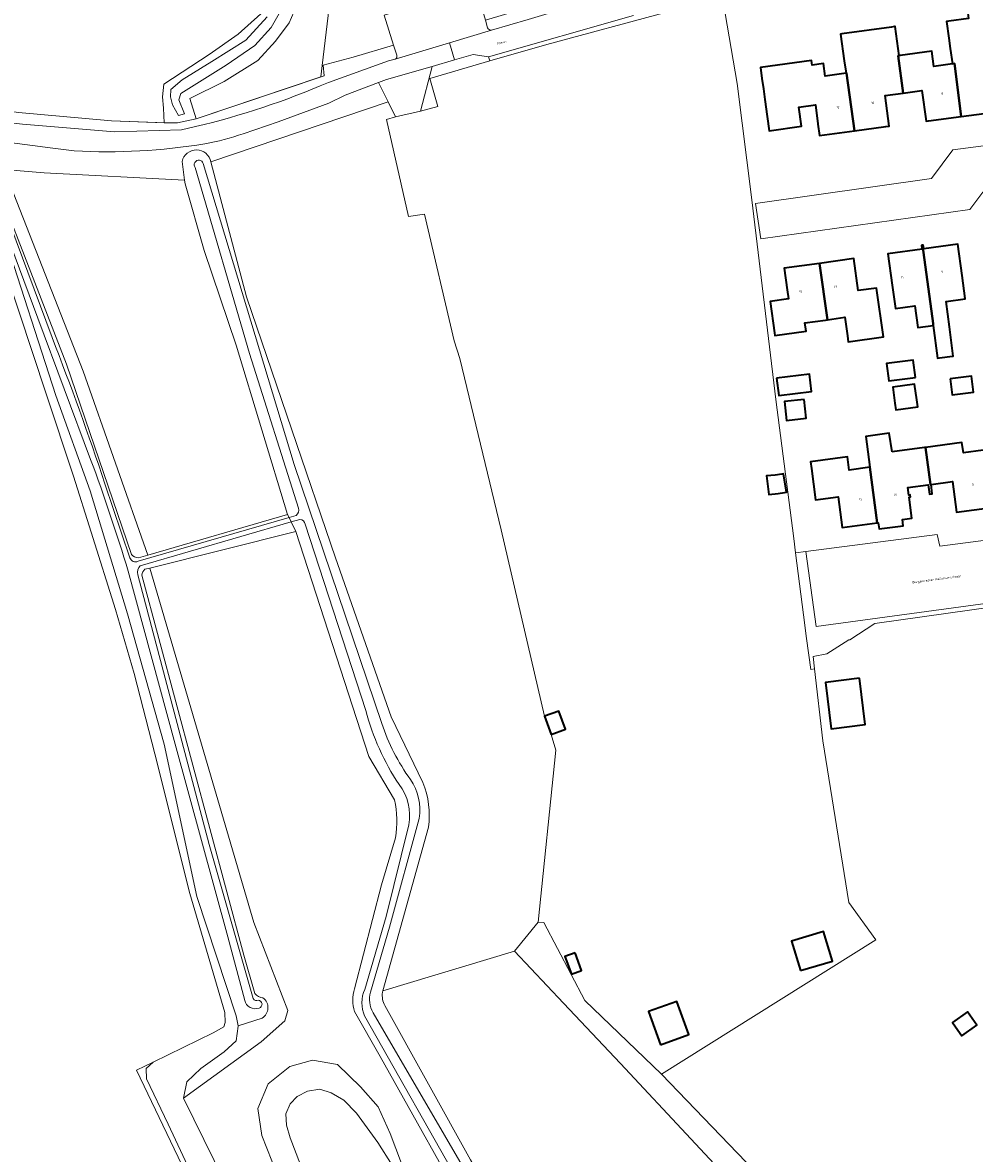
# Model space of a CAD drawing. Header units: metres. Extents: x 201541 to 204988, y 387833 to 394342.
# Tile 138 of 214: x 202992 to 203142, y 391659 to 391837. Entities that reach past the tile are written whole.
import ezdxf
from ezdxf.enums import TextEntityAlignment as Align

# ---------------------------------------------------------------- set-up
doc = ezdxf.new("R2010")
doc.units = ezdxf.units.M
doc.layers.get('Defpoints').update_dxf_attribs({"lineweight": 25})
for name, color, linetype, lineweight in [('B-WE-GR-BOOMTEELT-GV', 110, 'Continuous', 13), ('B-WE-GR-GRAS-GV', 60, 'Continuous', 13), ('B-WE-GR-GROENVOORZIENING-GV', 80, 'Continuous', 18), ('B-WE-GR-HOUTWAL-GV', 40, 'Continuous', 13), ('B-WE-IE-TERREINAFSCHEIDING_KUNSTMATIG_HEKWERK-G', 20, 'IE-TERREINAFSCHEIDING-KUNSTMATIG', 18), ('B-WE-OG-BEBOUWING-GV', 7, 'Continuous', 35), ('B-WE-OG-BEBOUWING-T18', 10, 'Continuous', 18), ('B-WE-OG-TERREIN_CULTUURSCHEIDING-GV', 7, 'Continuous', 18), ('B-WE-OG-TERREIN_ERF-GV', 7, 'Continuous', 18), ('B-WE-OG-WATER-GV', 130, 'Continuous', 18), ('B-WE-OG-WATER_SLOOT-GV', 120, 'Continuous', 18), ('B-WE-OG-WEG-GV', 7, 'Continuous', 18), ('B-WE-VH-VERHARDING_ASFALT-GV', 252, 'Continuous', 18), ('B-WE-VH-VERHARDING_BETONSTRAATSTEEN-GV', 252, 'Continuous', 18), ('B-WE-VH-VERHARDING_TEGEL-GV', 252, 'Continuous', 18)]:
    doc.layers.add(name, color=color, linetype=linetype, lineweight=lineweight)
doc.styles.add('NLCS-ISO-M200-T18', font='NLCS-ISO.ttf', dxfattribs={"height": 0.36})
doc.linetypes.add('IE-TERREINAFSCHEIDING-KUNSTMATIG', pattern='A,4,[82,NLCS.SHX,S=0.75,R=90,X=0,Y=0],4,-2', length=10)

msp = doc.modelspace()

# ---------------------------------------------------------------- linework, layer by layer
at = {"layer": 'B-WE-GR-BOOMTEELT-GV'}
msp.add_lwpolyline([(203035.425, 391840.542), (203033.954, 391837.19), (203031.816, 391834.251), (203029.021, 391831.195), (203023.71, 391827.887), (203018.282, 391825.232), (203019.297, 391822.029), (203038.962, 391828.615), (203039.183, 391830.452), (203045.69, 391884.51)], dxfattribs=at)
at = {"layer": 'B-WE-GR-GRAS-GV'}
for points in [[(202991.2, 391823.016), (203005.879, 391821.686), (203014.228, 391821.378), (203014.113, 391823.696), (203013.966, 391825.497), (203014.168, 391827.456), (203021.318, 391832.19), (203025.909, 391835.383), (203029.488, 391838.615)], [(202971.673, 391681.997), (202992.521, 391636.253), (203018.781, 391653.039), (203009.843, 391671.734), (203012.487, 391673.023), (203021.942, 391677.632), (203023.653, 391678.595), (203023.87, 391679.25), (203023.791, 391680.845), (203018.263, 391699.66), (203012.743, 391721.727), (203009.499, 391734.399), (203006.525, 391744.53), (203002.661, 391756.698), (202999.909, 391765.574), (202995.583, 391778.55), (202989.16, 391798.018)], [(203050.628, 391714.445), (203046.54, 391721.309), (203035.019, 391756.849), (203011.941, 391751.049)], [(203011.941, 391751.049), (203028.368, 391695.049), (203033.762, 391681.149), (203033.312, 391679.55), (203029.564, 391676.201), (203017.262, 391667.307), (203048, 391604.951), (203056.539, 391588.144), (203058.084, 391583.589), (203059.24, 391579.418), (203058.602, 391555.219), (203057.355, 391536.024), (203057.992, 391532.855), (203067.096, 391519.164), (203065.666, 391517.738), (203058.073, 391509.589), (203058.994, 391503.141), (203059.457, 391499.901), (203062.198, 391507.041)], [(203044.311, 391684.585), (203048.565, 391701.037), (203050.777, 391708.448)], [(203135.791, 391581.813), (203138.788, 391585.024), (203133.392, 391604.159), (203129.873, 391612.476), (203122.745, 391632.842), (203108.569, 391649.022), (203086.343, 391672.774), (203077.301, 391682.333), (203069.562, 391690.559), (203048.778, 391684.246), (203048.72, 391684.036)], [(203049.091, 391681.938), (203062.63, 391657.57), (203079.253, 391628.98), (203094.061, 391604.512), (203108.419, 391579.662), (203116.006, 391565.732)], [(203080.234, 391616.906), (203063.558, 391646.716), (203048.348, 391673.922), (203044.296, 391680.992)], [(203065.567, 391609.437), (203051.317, 391640.292), (203050.447, 391641.861), (203045.006, 391639.785), (203043.424, 391639.942), (203039.722, 391641.762), (203034.372, 391649.419), (203029.629, 391661.431), (203029.005, 391665.681), (203030.641, 391669.59), (203034.065, 391672.302), (203037.688, 391673.299), (203041.628, 391672.648), (203045.268, 391669.095), (203048.058, 391665.954), (203049.947, 391661.727), (203054.236, 391650.321), (203053.917, 391646.028), (203053.123, 391644.121), (203069.338, 391610.264)]]:
    msp.add_lwpolyline(points, dxfattribs=at)
msp.add_lwpolyline([(202988.938, 391813.996), (203001.445, 391782.154), (203011.655, 391753.108), (203033.728, 391759.531), (203025.608, 391786.239), (203020.548, 391801.199), (203017.546, 391811.758), (203017.41, 391812.312), (202995.249, 391813.47)], close=True, dxfattribs=at)
for points in [[(203050.777, 391708.448, 0.0981925), (203050.628, 391714.445)], [(203044.296, 391680.992, -0.1611407), (203044.311, 391684.585)], [(203048.72, 391684.036, 0.1582172), (203049.091, 391681.938)]]:
    msp.add_lwpolyline(points, format="xyb", dxfattribs=at)
at = {"layer": 'B-WE-GR-GROENVOORZIENING-GV'}
for points in [[(203048, 391604.951), (203017.262, 391667.307), (203017.798, 391669.91), (203020.04, 391671.994), (203023.729, 391674.636), (203025.617, 391676.379), (203025.914, 391678.694), (203025.903, 391678.752), (203025.604, 391680.345), (203019.385, 391699.185), (203014.202, 391723.241), (203008.407, 391743.843), (203002.547, 391763.253), (202997.123, 391778.318), (202988.85, 391803.918)], [(202989.16, 391798.018), (202995.583, 391778.55), (202999.909, 391765.574), (203002.661, 391756.698), (203006.525, 391744.53), (203009.499, 391734.399), (203012.743, 391721.727), (203018.263, 391699.66), (203023.791, 391680.845), (203023.87, 391679.25), (203023.653, 391678.595), (203021.942, 391677.632), (203012.487, 391673.023), (203009.843, 391671.734), (203018.781, 391653.039)]]:
    msp.add_lwpolyline(points, dxfattribs=at)
msp.add_lwpolyline([(203116.429, 391735.032), (203117.005, 391735.137), (203116.782, 391737.08), (203118.96, 391737.484), (203122.405, 391739.69), (203122.574, 391739.696), (203126.54, 391742.303), (203145.603, 391745.002), (203145.551, 391745.653), (203117.241, 391741.824), (203115.621, 391753.676), (203113.993, 391753.476), (203115.247, 391743.683), (203115.731, 391739.912)], close=True, dxfattribs=at)
at = {"layer": 'B-WE-GR-HOUTWAL-GV'}
for points in [[(203045.69, 391884.51), (203039.183, 391830.452), (203039.326, 391830.49), (203044.112, 391831.744), (203050.462, 391833.653), (203048.992, 391838.398)], [(203073.314, 391695.095), (203076.136, 391722.271), (203075.385, 391724.779), (203074.345, 391727.644), (203067.475, 391757.074), (203060.954, 391784.129), (203060.027, 391786.953), (203055.338, 391806.928), (203052.847, 391806.557), (203049.379, 391821.924), (203050.791, 391822.341), (203049.625, 391824.674), (203021.6, 391815.211), (203027.23, 391793.911), (203034.373, 391772.9), (203041.314, 391752.643), (203050.103, 391727.573), (203055.073, 391717.185)], [(203010.144, 391752.668), (203011.655, 391753.108), (203001.445, 391782.154), (202988.938, 391813.996)], [(202988.087, 391810.695), (202998.814, 391783.23), (203009.053, 391753.186)], [(203010.686, 391749.927), (203026.812, 391689.917), (203028.536, 391683.836)], [(203029.709, 391679.965), (203025.903, 391678.752), (203025.914, 391678.694), (203025.617, 391676.379), (203023.729, 391674.636), (203020.04, 391671.994), (203017.798, 391669.91), (203017.262, 391667.307), (203029.564, 391676.201), (203033.312, 391679.55), (203033.762, 391681.149), (203028.368, 391695.049), (203011.941, 391751.049), (203011.171, 391750.856)], [(203055.972, 391710.108), (203048.778, 391684.246), (203069.562, 391690.559), (203073.314, 391695.095)], [(203092.809, 391671.134), (203080.701, 391682.761), (203074.241, 391695.046), (203073.314, 391695.095), (203069.562, 391690.559), (203077.301, 391682.333), (203086.343, 391672.774), (203108.569, 391649.022), (203122.745, 391632.842), (203129.873, 391612.476), (203133.392, 391604.159)], [(203136.61, 391605.168), (203134.533, 391611.262), (203135.759, 391613.799), (203131.325, 391626.863), (203127.448, 391630.955), (203128.404, 391631.698), (203119.082, 391643.444), (203108.803, 391654.447), (203092.809, 391671.134)]]:
    msp.add_lwpolyline(points, dxfattribs=at)
for points in [[(203009.053, 391753.186, 0.2167295), (203010.144, 391752.668)], [(203011.171, 391750.856, 0.195866), (203010.686, 391749.927)], [(203055.073, 391717.185, -0.1389383), (203055.972, 391710.108)], [(203028.536, 391683.836, 0.1669439), (203029.836, 391683.154)], [(203029.836, 391683.154, -0.5372195), (203029.709, 391679.965)]]:
    msp.add_lwpolyline(points, format="xyb", dxfattribs=at)
at = {"layer": 'B-WE-IE-TERREINAFSCHEIDING_KUNSTMATIG_HEKWERK-G'}
for points in [[(203074.686, 391833.757), (203093.819, 391838.914)], [(203065.684, 391831.142), (203074.686, 391833.757)], [(203019.297, 391822.029), (203039.489, 391828.792), (203039.326, 391830.49)], [(203039.326, 391830.49), (203044.112, 391831.744)], [(203056.212, 391828.39), (203065.684, 391831.142)], [(203057.483, 391823.937), (203056.212, 391828.39)], [(202969.069, 391827.273), (202977.627, 391824.851), (202991.2, 391823.016), (203005.879, 391821.686), (203014.479, 391821.369), (203016.304, 391821.354)], [(203054.726, 391823.214), (203057.483, 391823.937)], [(203060.027, 391786.953), (203055.338, 391806.928), (203052.847, 391806.557), (203049.379, 391821.924), (203050.791, 391822.341)], [(203025.903, 391678.752), (203025.604, 391680.345), (203019.385, 391699.185), (203014.202, 391723.241), (203008.407, 391743.843), (203002.547, 391763.253), (202997.123, 391778.318), (202988.85, 391803.918), (202986.526, 391810.017)], [(202989.16, 391798.018), (202995.583, 391778.55), (202999.909, 391765.574), (203002.661, 391756.698), (203006.525, 391744.53), (203009.499, 391734.399), (203012.743, 391721.727), (203018.263, 391699.66), (203023.791, 391680.845), (203023.87, 391679.25), (203023.653, 391678.595), (203021.942, 391677.632), (203012.487, 391673.023), (203011.4, 391672), (203011.452, 391670.362), (203014.842, 391663.196), (203019.512, 391653.331), (203020.161, 391651.948)], [(203060.954, 391784.129), (203060.027, 391786.953)], [(203074.345, 391727.644), (203067.475, 391757.074), (203060.954, 391784.129)], [(203110.891, 391777.677), (203113.703, 391755.744), (203113.993, 391753.476)], [(203113.993, 391753.476), (203115.247, 391743.683)], [(203115.247, 391743.683), (203115.731, 391739.912), (203116.429, 391735.032)], [(203073.314, 391695.095), (203076.136, 391722.271), (203075.385, 391724.779)], [(203069.562, 391690.559), (203073.314, 391695.095)], [(203092.809, 391671.134), (203080.701, 391682.761), (203074.241, 391695.046), (203073.314, 391695.095)], [(203048.778, 391684.246), (203069.562, 391690.559)], [(203069.562, 391690.559), (203077.301, 391682.333), (203086.343, 391672.774), (203108.569, 391649.022), (203122.745, 391632.842), (203129.873, 391612.476), (203133.392, 391604.159)], [(203059.24, 391579.418), (203058.084, 391583.589), (203056.539, 391588.144), (203048, 391604.951), (203017.262, 391667.307), (203017.798, 391669.91), (203020.04, 391671.994), (203023.729, 391674.636), (203025.617, 391676.379), (203025.914, 391678.694), (203025.903, 391678.752)]]:
    msp.add_lwpolyline(points, dxfattribs=at)
at = {"layer": 'B-WE-OG-BEBOUWING-GV'}
for points in [[(203147.838, 391828.355), (203147.099, 391834.079), (203147.032, 391834.07), (203146.69, 391836.535), (203146.29, 391839.423), (203141.22, 391838.721), (203141.339, 391837.863), (203138.219, 391837.431), (203137.855, 391837.381), (203138.22, 391834.749), (203138.224, 391834.723), (203138.45, 391833.098), (203138.784, 391830.688), (203139.092, 391830.731), (203140.181, 391822.377), (203145, 391823.028), (203145.639, 391823.114), (203144.983, 391827.969)], [(203121.973, 391829.203), (203122.071, 391829.217), (203123.313, 391820.112), (203128.268, 391820.78), (203128.789, 391820.85), (203128.132, 391825.667), (203131.017, 391826.061), (203130.231, 391831.959), (203130.379, 391831.979), (203129.75, 391836.591), (203129.616, 391836.572), (203129.143, 391836.506), (203121.333, 391835.42), (203121.112, 391835.389), (203121.697, 391831.185)], [(203131.017, 391826.061), (203133.955, 391826.462), (203134.616, 391821.625), (203135.02, 391821.68), (203140.181, 391822.377), (203139.092, 391830.731), (203138.784, 391830.688), (203135.855, 391830.282), (203135.521, 391832.692), (203130.528, 391831.999), (203130.379, 391831.979), (203130.231, 391831.959)], [(203121.973, 391829.203), (203118.674, 391828.744), (203118.395, 391830.729), (203116.643, 391830.486), (203116.541, 391831.22), (203108.45, 391830.094), (203108.685, 391828.4), (203108.917, 391826.738), (203109.149, 391825.071), (203109.523, 391822.386), (203109.838, 391820.119), (203114.937, 391820.83), (203114.54, 391823.874), (203117.128, 391824.225), (203117.536, 391821.195), (203117.541, 391821.154), (203117.781, 391819.367), (203123.313, 391820.112), (203122.071, 391829.217)], [(203134.066, 391802.037), (203133.915, 391802.017), (203133.994, 391801.433), (203128.602, 391800.702), (203129.272, 391795.754), (203129.773, 391792.053), (203132.831, 391792.467), (203133.294, 391789.05), (203135.764, 391789.381), (203135.726, 391789.667)], [(203136.748, 391784.236), (203138.821, 391784.498), (203138.925, 391784.511), (203138.312, 391789.13), (203137.779, 391793.138), (203140.824, 391793.55), (203140.811, 391793.644), (203140.324, 391797.245), (203139.654, 391802.2), (203134.261, 391801.469), (203134.182, 391802.053), (203134.066, 391802.037), (203135.726, 391789.667), (203135.764, 391789.381), (203136.42, 391784.195)], [(203117.759, 391799.175), (203119.026, 391790.27), (203121.781, 391790.658), (203122.19, 391787.755), (203122.329, 391786.77), (203127.889, 391787.553), (203126.801, 391795.274), (203123.915, 391794.867), (203123.199, 391799.942)], [(203119.026, 391790.27), (203117.759, 391799.175), (203112.203, 391798.392), (203112.683, 391794.991), (203112.886, 391793.55), (203109.975, 391793.14), (203110.672, 391788.189), (203110.731, 391787.768), (203115.651, 391788.462), (203115.467, 391789.768), (203118.724, 391790.227)], [(203132.925, 391781.144), (203132.575, 391783.876), (203128.364, 391783.336), (203128.714, 391780.605)], [(203111.002, 391781.024), (203111.348, 391778.302), (203116.527, 391778.963), (203116.181, 391781.683)], [(203129.705, 391777.109), (203129.848, 391776.051), (203133.295, 391776.517), (203133.147, 391777.612), (203132.81, 391780.105), (203129.363, 391779.639)], [(203138.423, 391780.922), (203138.756, 391778.399), (203142.139, 391778.846), (203141.806, 391781.369)], [(203115.356, 391777.687), (203112.242, 391777.334), (203112.579, 391774.358), (203115.693, 391774.711)], [(203129.257, 391769.403), (203128.783, 391772.332), (203125.1, 391771.837), (203125.746, 391766.973), (203126.91, 391758.199), (203127.058, 391758.219), (203127.191, 391757.231), (203131.009, 391757.735), (203130.875, 391758.732), (203132.377, 391758.934), (203131.935, 391762.273), (203132.152, 391762.301), (203132.11, 391762.617), (203131.893, 391762.589), (203131.738, 391763.754), (203134.957, 391764.181), (203135.149, 391762.739), (203135.469, 391762.781), (203135.603, 391762.799), (203135.411, 391764.251), (203135.307, 391764.237), (203134.524, 391770.111), (203134.354, 391770.088)], [(203134.524, 391770.111), (203135.307, 391764.237), (203135.411, 391764.251), (203138.798, 391764.7), (203139.438, 391759.871), (203144.991, 391760.62), (203143.808, 391769.687), (203143.658, 391769.666), (203140.511, 391769.225), (203140.287, 391770.886)], [(203116.503, 391766.789), (203117.168, 391761.834), (203120.706, 391762.309), (203121.358, 391757.453), (203126.91, 391758.199), (203125.746, 391766.973), (203122.493, 391766.536), (203122.216, 391768.594), (203116.366, 391767.809)], [(203112.249, 391762.998), (203112.579, 391763.052), (203112.111, 391765.922), (203111.803, 391765.871), (203110.771, 391765.703), (203109.42, 391765.594), (203109.762, 391762.653), (203111.239, 391762.834)], [(203124.077, 391733.652), (203118.718, 391732.984), (203119.631, 391725.663), (203124.99, 391726.331)], [(203075.385, 391724.779), (203077.634, 391725.595), (203076.594, 391728.46), (203074.345, 391727.644)], [(203114.786, 391687.469), (203119.819, 391688.982), (203118.414, 391693.655), (203113.381, 391692.142)], [(203079.147, 391690.279), (203077.562, 391689.698), (203078.577, 391686.927), (203080.162, 391687.507)], [(203092.639, 391675.729), (203097.126, 391677.352), (203095.225, 391682.607), (203090.738, 391680.984)], [(203138.893, 391679.128), (203140.267, 391677.17), (203142.641, 391678.836), (203141.162, 391680.943), (203138.789, 391679.277)]]:
    msp.add_lwpolyline(points, close=True, dxfattribs=at)
at = {"layer": 'B-WE-OG-TERREIN_CULTUURSCHEIDING-GV'}
msp.add_lwpolyline([(203088.413, 391838.323), (203065.494, 391831.78), (203065.684, 391831.142), (203074.686, 391833.757), (203093.819, 391838.914), (203095.699, 391839.542), (203095.344, 391840.977), (203094.598, 391841.703)], dxfattribs=at)
msp.add_lwpolyline([(203065.684, 391831.142), (203065.494, 391831.78), (203063.073, 391832.15), (203060.1, 391831.303), (203056.561, 391830.296), (203054.726, 391823.214), (203057.483, 391823.937), (203056.212, 391828.39)], close=True, dxfattribs=at)
at = {"layer": 'B-WE-OG-TERREIN_ERF-GV'}
for points in [[(203093.819, 391838.914), (203074.686, 391833.757), (203065.684, 391831.142), (203056.212, 391828.39), (203057.483, 391823.937), (203054.726, 391823.214), (203050.791, 391822.341), (203049.379, 391821.924), (203052.847, 391806.557), (203055.338, 391806.928), (203060.027, 391786.953), (203060.954, 391784.129), (203067.475, 391757.074), (203074.345, 391727.644), (203076.594, 391728.46), (203077.634, 391725.595), (203075.385, 391724.779), (203076.136, 391722.271), (203073.314, 391695.095), (203074.241, 391695.046), (203080.701, 391682.761), (203092.809, 391671.134), (203126.687, 391692.348), (203122.397, 391698.221), (203118.312, 391723.743), (203117.005, 391735.137), (203116.429, 391735.032), (203115.731, 391739.912), (203115.247, 391743.683), (203113.993, 391753.476), (203113.703, 391755.744), (203110.891, 391777.677), (203107.085, 391809.203), (203104.765, 391827.561), (203102.886, 391838.665)], [(203102.886, 391838.665), (203104.765, 391827.561), (203107.085, 391809.203), (203110.891, 391777.677), (203113.703, 391755.744), (203113.993, 391753.476), (203115.621, 391753.676), (203136.37, 391756.325), (203136.777, 391754.488), (203175.229, 391759.522)], [(203145, 391823.028), (203140.181, 391822.377), (203135.02, 391821.68), (203134.616, 391821.625), (203133.955, 391826.462), (203131.017, 391826.061), (203128.132, 391825.667), (203128.789, 391820.85), (203128.268, 391820.78), (203123.313, 391820.112), (203117.781, 391819.367), (203117.541, 391821.154), (203117.536, 391821.195), (203117.128, 391824.225), (203114.54, 391823.874), (203114.937, 391820.83), (203109.838, 391820.119), (203109.523, 391822.386), (203109.149, 391825.071), (203108.917, 391826.738), (203108.685, 391828.4), (203108.45, 391830.094), (203116.541, 391831.22), (203116.643, 391830.486), (203118.395, 391830.729), (203118.674, 391828.744), (203121.973, 391829.203), (203121.697, 391831.185), (203121.112, 391835.389), (203121.333, 391835.42), (203129.143, 391836.506), (203129.616, 391836.572), (203129.75, 391836.591), (203130.379, 391831.979), (203130.528, 391831.999), (203135.521, 391832.692), (203135.855, 391830.282), (203138.784, 391830.688), (203138.45, 391833.098), (203138.224, 391834.723), (203138.22, 391834.749), (203137.855, 391837.381)], [(203143.592, 391810.434), (203141.511, 391807.672), (203108.484, 391803.061), (203107.67, 391808.657), (203135.465, 391812.6), (203138.846, 391817.094), (203149.321, 391818.478)], [(203144.991, 391760.62), (203139.438, 391759.871), (203138.798, 391764.7), (203135.411, 391764.251), (203135.603, 391762.799), (203135.469, 391762.781), (203135.149, 391762.739), (203134.957, 391764.181), (203131.738, 391763.754), (203131.893, 391762.589), (203132.11, 391762.617), (203132.152, 391762.301), (203131.935, 391762.273), (203132.377, 391758.934), (203130.875, 391758.732), (203131.009, 391757.735), (203127.191, 391757.231), (203127.058, 391758.219), (203126.91, 391758.199), (203121.358, 391757.453), (203120.706, 391762.309), (203117.168, 391761.834), (203116.503, 391766.789), (203116.366, 391767.809), (203122.216, 391768.594), (203122.493, 391766.536), (203125.746, 391766.973), (203125.1, 391771.837), (203128.783, 391772.332), (203129.257, 391769.403), (203134.354, 391770.088), (203134.524, 391770.111), (203140.287, 391770.886), (203140.511, 391769.225), (203143.658, 391769.666)], [(203164.566, 391742.876), (203163.948, 391747.411), (203163.836, 391748.126), (203145.551, 391745.653), (203145.603, 391745.002), (203126.54, 391742.303), (203122.574, 391739.696), (203122.405, 391739.69), (203118.96, 391737.484), (203116.782, 391737.08), (203117.005, 391735.137), (203118.312, 391723.743), (203122.397, 391698.221), (203126.687, 391692.348), (203092.809, 391671.134)], [(203092.809, 391671.134), (203108.803, 391654.447)]]:
    msp.add_lwpolyline(points, dxfattribs=at)
for points in [[(203129.272, 391795.754), (203128.602, 391800.702), (203133.994, 391801.433), (203133.915, 391802.017), (203134.066, 391802.037), (203134.182, 391802.053), (203134.261, 391801.469), (203139.654, 391802.2), (203140.324, 391797.245), (203140.811, 391793.644), (203140.824, 391793.55), (203137.779, 391793.138), (203138.312, 391789.13), (203138.925, 391784.511), (203138.821, 391784.498), (203136.748, 391784.236), (203136.42, 391784.195), (203135.764, 391789.381), (203133.294, 391789.05), (203132.831, 391792.467), (203129.773, 391792.053)], [(203115.651, 391788.462), (203110.731, 391787.768), (203110.672, 391788.189), (203109.975, 391793.14), (203112.886, 391793.55), (203112.683, 391794.991), (203112.203, 391798.392), (203117.759, 391799.175), (203123.199, 391799.942), (203123.915, 391794.867), (203126.801, 391795.274), (203127.889, 391787.553), (203122.329, 391786.77), (203122.19, 391787.755), (203121.781, 391790.658), (203119.026, 391790.27), (203118.724, 391790.227), (203115.467, 391789.768)], [(203132.925, 391781.144), (203128.714, 391780.605), (203128.364, 391783.336), (203132.575, 391783.876)], [(203111.002, 391781.024), (203116.181, 391781.683), (203116.527, 391778.963), (203111.348, 391778.302)], [(203129.363, 391779.639), (203132.81, 391780.105), (203133.147, 391777.612), (203133.295, 391776.517), (203129.848, 391776.051), (203129.705, 391777.109)], [(203138.423, 391780.922), (203141.806, 391781.369), (203142.139, 391778.846), (203138.756, 391778.399)], [(203115.356, 391777.687), (203115.693, 391774.711), (203112.579, 391774.358), (203112.242, 391777.334)], [(203111.803, 391765.871), (203112.111, 391765.922), (203112.579, 391763.052), (203112.249, 391762.998), (203111.239, 391762.834), (203109.762, 391762.653), (203109.42, 391765.594), (203110.771, 391765.703)], [(203124.077, 391733.652), (203124.99, 391726.331), (203119.631, 391725.663), (203118.718, 391732.984)], [(203114.786, 391687.469), (203113.381, 391692.142), (203118.414, 391693.655), (203119.819, 391688.982)], [(203079.147, 391690.279), (203080.162, 391687.507), (203078.577, 391686.927), (203077.562, 391689.698)], [(203092.639, 391675.729), (203090.738, 391680.984), (203095.225, 391682.607), (203097.126, 391677.352)], [(203140.267, 391677.17), (203138.893, 391679.128), (203138.789, 391679.277), (203141.162, 391680.943), (203142.641, 391678.836)]]:
    msp.add_lwpolyline(points, close=True, dxfattribs=at)
at = {"layer": 'B-WE-OG-WATER-GV'}
for points in [[(203030.48, 391838.13), (203027.125, 391834.409), (203021.729, 391831.081), (203017.08, 391828.183), (203015.281, 391826.652), (203015.198, 391825.493), (203015.515, 391824.221), (203016.499, 391822.537), (203017.454, 391822.817), (203016.541, 391825.006), (203016.874, 391825.992), (203024.02, 391830.472), (203028.546, 391833.604), (203031.126, 391836.41), (203032.802, 391839.399)], [(203019.11, 391814.32), (203027.719, 391784.923), (203035.438, 391760.496)], [(203048.605, 391726.508), (203034.785, 391767.413), (203020.388, 391814.949)], [(202987.058, 391809.798), (202994.28, 391790.515), (203002.588, 391768.212)], [(202996.503, 391787.469), (202987.914, 391810.389)], [(203008.81, 391752.683), (203004.851, 391764.375)], [(203010.45, 391751.418), (203034.307, 391758.328), (203033.963, 391759.043), (203010.099, 391752.116)], [(203035.079, 391759.367), (203033.963, 391759.043), (203034.307, 391758.328), (203035.643, 391758.715)], [(203036.515, 391757.967), (203046.085, 391728.549)], [(203008.526, 391750.541), (203015.975, 391723.244), (203024.281, 391692.783), (203026.949, 391682.771)], [(203028.304, 391683.056), (203021.307, 391707.373), (203010.045, 391749.983)], [(203052.862, 391710.496), (203049.316, 391696.037), (203045.914, 391684.489)], [(203046.835, 391684.063), (203049.825, 391694.35), (203054.504, 391711.511)], [(203045.885, 391680.307), (203061.527, 391652.756), (203081.338, 391617.513), (203084.358, 391612.632)], [(203115.942, 391564.122), (203101.177, 391589.797), (203069.805, 391642.128), (203047.223, 391680.823)]]:
    msp.add_lwpolyline(points, dxfattribs=at)
for points in [[(203020.388, 391814.949, 1.2006343), (203019.11, 391814.32)], [(203004.851, 391764.375, 0.013597), (202996.503, 391787.469)], [(203002.588, 391768.212, -0.0175571), (203008.526, 391750.541)], [(203035.438, 391760.496, -0.3075207), (203035.079, 391759.367)], [(203035.643, 391758.715, -0.3589568), (203036.515, 391757.967)], [(203010.099, 391752.116, -0.4892129), (203008.81, 391752.683)], [(203010.045, 391749.983, -0.2972858), (203010.45, 391751.418)], [(203046.085, 391728.549, 0.0830573), (203051.345, 391716.851)], [(203053.134, 391717.649, -0.0747501), (203048.605, 391726.508)], [(203054.504, 391711.511, 0.1958886), (203053.134, 391717.649)], [(203051.345, 391716.851, -0.2149039), (203052.862, 391710.496)], [(203045.914, 391684.489, 0.2073106), (203045.885, 391680.307)], [(203047.223, 391680.823, -0.2036659), (203046.835, 391684.063)], [(203026.949, 391682.771, 0.4516554), (203029.215, 391681.551)], [(203029.094, 391682.784, -0.4020381), (203028.304, 391683.056)], [(203029.215, 391681.551, 0.8585003), (203029.094, 391682.784)]]:
    msp.add_lwpolyline(points, format="xyb", dxfattribs=at)
msp.add_lwpolyline([(203050.857, 391648.271), (203050.862, 391651.882), (203050.763, 391654.015), (203050.269, 391656.718), (203047.972, 391660.34), (203044.619, 391664.948), (203042.633, 391666.982), (203040.627, 391668.149), (203038.805, 391668.719), (203036.858, 391668.435), (203035.245, 391667.569), (203034.12, 391666.427), (203033.43, 391664.866), (203033.528, 391663.037), (203034.116, 391661.044), (203039.709, 391646.489), (203041.47, 391644.401), (203043.457, 391643.384), (203045.702, 391643.012), (203047.366, 391643.504), (203048.621, 391644.213), (203048.814, 391644.322), (203049.968, 391645.962), (203050.071, 391646.108)], close=True, dxfattribs=at)
at = {"layer": 'B-WE-OG-WATER_SLOOT-GV'}
for points in [[(203029.488, 391838.615), (203025.909, 391835.383), (203021.318, 391832.19), (203014.168, 391827.456), (203013.966, 391825.497), (203014.113, 391823.696), (203014.228, 391821.378), (203014.479, 391821.369), (203016.304, 391821.354), (203019.297, 391822.029), (203018.282, 391825.232), (203023.71, 391827.887), (203029.021, 391831.195), (203031.816, 391834.251), (203033.954, 391837.19), (203035.425, 391840.542)], [(203032.802, 391839.399), (203031.126, 391836.41), (203028.546, 391833.604), (203024.02, 391830.472), (203016.874, 391825.992), (203016.541, 391825.006), (203017.454, 391822.817), (203016.499, 391822.537), (203015.515, 391824.221), (203015.198, 391825.493), (203015.281, 391826.652), (203017.08, 391828.183), (203021.729, 391831.081), (203027.125, 391834.409), (203030.48, 391838.13)], [(203017.048, 391815.275), (203017.41, 391812.312), (203017.546, 391811.758), (203020.548, 391801.199), (203025.608, 391786.239), (203033.728, 391759.531)], [(203035.438, 391760.496), (203027.719, 391784.923), (203019.11, 391814.32)], [(203020.388, 391814.949), (203034.785, 391767.413), (203048.605, 391726.508)], [(203055.073, 391717.185), (203050.103, 391727.573), (203041.314, 391752.643), (203034.373, 391772.9), (203027.23, 391793.911), (203021.6, 391815.211)], [(203009.053, 391753.186), (202998.814, 391783.23), (202988.087, 391810.695)], [(202986.526, 391810.017), (202988.85, 391803.918), (202997.123, 391778.318), (203002.547, 391763.253), (203008.407, 391743.843), (203014.202, 391723.241), (203019.385, 391699.185), (203025.604, 391680.345), (203025.903, 391678.752), (203029.709, 391679.965)], [(203002.588, 391768.212), (202994.28, 391790.515), (202987.058, 391809.798)], [(202987.914, 391810.389), (202996.503, 391787.469)], [(203004.851, 391764.375), (203008.81, 391752.683)], [(203010.099, 391752.116), (203033.963, 391759.043), (203033.728, 391759.531), (203011.655, 391753.108), (203010.144, 391752.668)], [(203033.728, 391759.531), (203033.963, 391759.043), (203035.079, 391759.367)], [(203035.643, 391758.715), (203034.307, 391758.328), (203035.019, 391756.849), (203046.54, 391721.309), (203050.628, 391714.445)], [(203011.171, 391750.856), (203011.941, 391751.049), (203035.019, 391756.849), (203034.307, 391758.328), (203010.45, 391751.418)], [(203046.085, 391728.549), (203036.515, 391757.967)], [(203026.949, 391682.771), (203024.281, 391692.783), (203015.975, 391723.244), (203008.526, 391750.541)], [(203010.045, 391749.983), (203021.307, 391707.373), (203028.304, 391683.056)], [(203028.536, 391683.836), (203026.812, 391689.917), (203010.686, 391749.927)], [(203045.914, 391684.489), (203049.316, 391696.037), (203052.862, 391710.496)], [(203054.504, 391711.511), (203049.825, 391694.35), (203046.835, 391684.063)], [(203048.72, 391684.036), (203048.778, 391684.246), (203055.972, 391710.108)], [(203050.777, 391708.448), (203048.565, 391701.037), (203044.311, 391684.585)], [(203116.006, 391565.732), (203108.419, 391579.662), (203094.061, 391604.512), (203079.253, 391628.98), (203062.63, 391657.57), (203049.091, 391681.938)], [(203044.296, 391680.992), (203048.348, 391673.922), (203063.558, 391646.716), (203080.234, 391616.906), (203081.291, 391615.193)], [(203081.338, 391617.513), (203061.527, 391652.756), (203045.885, 391680.307)], [(203047.223, 391680.823), (203069.805, 391642.128), (203101.177, 391589.797), (203115.942, 391564.122)], [(203069.338, 391610.264), (203053.123, 391644.121), (203053.917, 391646.028), (203054.236, 391650.321), (203049.947, 391661.727), (203048.058, 391665.954), (203045.268, 391669.095), (203041.628, 391672.648), (203037.688, 391673.299), (203034.065, 391672.302), (203030.641, 391669.59), (203029.005, 391665.681), (203029.629, 391661.431), (203034.372, 391649.419), (203039.722, 391641.762), (203043.424, 391639.942), (203045.006, 391639.785), (203050.447, 391641.861), (203051.317, 391640.292), (203065.567, 391609.437)], [(203034.116, 391661.044), (203033.528, 391663.037), (203033.43, 391664.866), (203034.12, 391666.427), (203035.245, 391667.569), (203036.858, 391668.435), (203038.805, 391668.719), (203040.627, 391668.149), (203042.633, 391666.982), (203044.619, 391664.948), (203047.972, 391660.34), (203050.269, 391656.718), (203050.763, 391654.015), (203050.862, 391651.882), (203050.857, 391648.271), (203053.126, 391642.063), (203062.138, 391622.415), (203067.76, 391610.101)], [(203048.621, 391644.213), (203047.366, 391643.504), (203045.702, 391643.012), (203043.457, 391643.384), (203041.47, 391644.401), (203039.709, 391646.489), (203034.116, 391661.044)]]:
    msp.add_lwpolyline(points, dxfattribs=at)
for points in [[(203021.6, 391815.211, 0.8158556), (203017.048, 391815.275)], [(203019.11, 391814.32, -1.2006343), (203020.388, 391814.949)], [(202996.503, 391787.469, -0.013597), (203004.851, 391764.375)], [(203008.526, 391750.541, 0.0175571), (203002.588, 391768.212)], [(203035.079, 391759.367, 0.3075207), (203035.438, 391760.496)], [(203036.515, 391757.967, 0.3589568), (203035.643, 391758.715)], [(203008.81, 391752.683, 0.4892129), (203010.099, 391752.116)], [(203010.144, 391752.668, -0.2167295), (203009.053, 391753.186)], [(203010.45, 391751.418, 0.2972858), (203010.045, 391749.983)], [(203010.686, 391749.927, -0.195866), (203011.171, 391750.856)], [(203051.345, 391716.851, -0.0830573), (203046.085, 391728.549)], [(203048.605, 391726.508, 0.0747501), (203053.134, 391717.649)], [(203053.134, 391717.649, -0.1958886), (203054.504, 391711.511)], [(203052.862, 391710.496, 0.2149039), (203051.345, 391716.851)], [(203055.972, 391710.108, 0.1389383), (203055.073, 391717.185)], [(203050.628, 391714.445, -0.0981925), (203050.777, 391708.448)], [(203029.836, 391683.154, -0.1669439), (203028.536, 391683.836)], [(203044.311, 391684.585, 0.1611407), (203044.296, 391680.992)], [(203045.885, 391680.307, -0.2073106), (203045.914, 391684.489)], [(203046.835, 391684.063, 0.2036659), (203047.223, 391680.823)], [(203049.091, 391681.938, -0.1582172), (203048.72, 391684.036)], [(203029.215, 391681.551, -0.4516554), (203026.949, 391682.771)], [(203028.304, 391683.056, 0.4020381), (203029.094, 391682.784)], [(203029.094, 391682.784, -0.8585003), (203029.215, 391681.551)], [(203029.709, 391679.965, 0.5372195), (203029.836, 391683.154)]]:
    msp.add_lwpolyline(points, format="xyb", dxfattribs=at)
at = {"layer": 'B-WE-OG-WEG-GV'}
for points in [[(203050.963, 391832.036), (203050.462, 391833.653), (203044.112, 391831.744), (203039.326, 391830.49), (203039.183, 391830.452), (203038.962, 391828.615), (203019.297, 391822.029), (203016.304, 391821.354), (203014.479, 391821.369), (203014.228, 391821.378), (203005.879, 391821.686), (202991.2, 391823.016), (202977.627, 391824.851), (202969.069, 391827.273)], [(203040.17, 391827.747), (203049.695, 391831.16), (203050.745, 391831.447)], [(203021.6, 391815.211), (203049.625, 391824.674), (203048.083, 391827.76), (203042.814, 391825.749), (203040.234, 391824.46), (203032.249, 391821.553), (203026.719, 391819.643)], [(202975.819, 391822.849), (202991.827, 391821.162), (203006.379, 391819.972), (203016.955, 391820.275), (203019.186, 391820.774)], [(203000, 391816.961), (202998.308, 391817.14), (202996.621, 391817.359), (202983.321, 391819.09)], [(202988.938, 391813.996), (202995.249, 391813.47), (203017.41, 391812.312), (203017.048, 391815.275)]]:
    msp.add_lwpolyline(points, dxfattribs=at)
for points in [[(203050.745, 391831.447, 0.4206168), (203050.963, 391832.036)], [(203019.186, 391820.774, 0.043232), (203040.17, 391827.747)], [(203026.719, 391819.643, -0.0343086), (203020.659, 391818.059)], [(203020.659, 391818.059, -0.0552606), (203000, 391816.961)], [(203017.048, 391815.275, -0.8158556), (203021.6, 391815.211)]]:
    msp.add_lwpolyline(points, format="xyb", dxfattribs=at)
at = {"layer": 'B-WE-VH-VERHARDING_ASFALT-GV'}
for points in [[(203087.846, 391842.605), (203071.74, 391837.719), (203065.938, 391835.986), (203059.329, 391834.012), (203060.1, 391831.303), (203063.073, 391832.15), (203065.494, 391831.78), (203088.413, 391838.323)], [(203056.561, 391830.296), (203060.1, 391831.303), (203059.329, 391834.012), (203050.745, 391831.447), (203049.695, 391831.16), (203040.17, 391827.747)], [(203026.719, 391819.643), (203032.249, 391821.553), (203040.234, 391824.46), (203042.814, 391825.749), (203048.083, 391827.76), (203049.342, 391828.241), (203056.561, 391830.296)], [(203019.186, 391820.774), (203016.955, 391820.275), (203006.379, 391819.972), (202991.827, 391821.162), (202975.819, 391822.849)], [(202983.321, 391819.09), (202996.621, 391817.359), (202998.308, 391817.14), (203000, 391816.961)]]:
    msp.add_lwpolyline(points, dxfattribs=at)
for points in [[(203040.17, 391827.747, -0.043232), (203019.186, 391820.774)], [(203020.659, 391818.059, 0.0343086), (203026.719, 391819.643)], [(203000, 391816.961, 0.0552606), (203020.659, 391818.059)]]:
    msp.add_lwpolyline(points, format="xyb", dxfattribs=at)
at = {"layer": 'B-WE-VH-VERHARDING_BETONSTRAATSTEEN-GV'}
for points in [[(203065.316, 391836.381), (203064.974, 391837.61), (203063.456, 391842.725), (203048.992, 391838.398), (203050.462, 391833.653)], [(203050.745, 391831.447), (203059.329, 391834.012), (203065.938, 391835.986)], [(203050.462, 391833.653), (203050.963, 391832.036)], [(203149.321, 391818.478), (203138.846, 391817.094), (203135.465, 391812.6), (203107.67, 391808.657), (203108.484, 391803.061), (203141.511, 391807.672), (203143.592, 391810.434), (203165.81, 391813.418), (203167.217, 391813.607), (203170.951, 391814.109), (203170.778, 391815.398)], [(203178.833, 391756.499), (203178.361, 391759.932), (203175.229, 391759.522), (203136.777, 391754.488), (203136.37, 391756.325), (203115.621, 391753.676), (203117.241, 391741.824), (203145.551, 391745.653), (203163.836, 391748.126)]]:
    msp.add_lwpolyline(points, dxfattribs=at)
for points in [[(203065.938, 391835.986, -0.2609579), (203065.316, 391836.381)], [(203050.963, 391832.036, -0.4206168), (203050.745, 391831.447)]]:
    msp.add_lwpolyline(points, format="xyb", dxfattribs=at)
msp.add_lwpolyline([(203054.726, 391823.214), (203056.561, 391830.296), (203049.342, 391828.241), (203048.083, 391827.76), (203049.625, 391824.674), (203050.791, 391822.341)], close=True, dxfattribs=at)
at = {"layer": 'B-WE-VH-VERHARDING_TEGEL-GV'}
for points in [[(203087.334, 391844.368), (203071.005, 391839.395), (203064.974, 391837.61), (203065.316, 391836.381)], [(203065.938, 391835.986), (203071.74, 391837.719), (203087.846, 391842.605)]]:
    msp.add_lwpolyline(points, dxfattribs=at)
msp.add_lwpolyline([(203065.316, 391836.381, 0.2609579), (203065.938, 391835.986)], format="xyb", dxfattribs=at)

# ---------------------------------------------------------------- texts
at = {"layer": 'B-WE-OG-BEBOUWING-T18', "style": 'NLCS-ISO-M200-T18'}
for s, rotation, p in [('10', 7.6, (203126.199, 391824.537)), ('8', 7.7, (203137.185, 391826.008)), ('12', 7.6, (203120.695, 391823.796)), ('9', 7.7, (203137.145, 391797.823)), ('11', 7.7, (203130.86, 391796.971)), ('15', 8, (203114.813, 391794.72)), ('13', 8, (203120.312, 391795.495)), ('8', 7.6, (203142.01, 391764.254)), ('10', 7.6, (203129.786, 391762.622)), ('12', 7.6, (203124.276, 391761.881))]:
    msp.add_text(s, height=0.36, rotation=rotation, dxfattribs=at).set_placement(p, align=Align.MIDDLE)
at = {"layer": 'Defpoints', "color": 250, "style": 'NLCS-ISO-M200-T18'}
for s, rotation, p in [('Pilmus', 16.2, (203067.549, 391834.065)), ('Burgemeester Kellenaersstraat', 7.4, (203136.308, 391749.25))]:
    msp.add_text(s, height=0.36, rotation=rotation, dxfattribs=at).set_placement(p, align=Align.MIDDLE)

doc.saveas('drawing.dxf')
